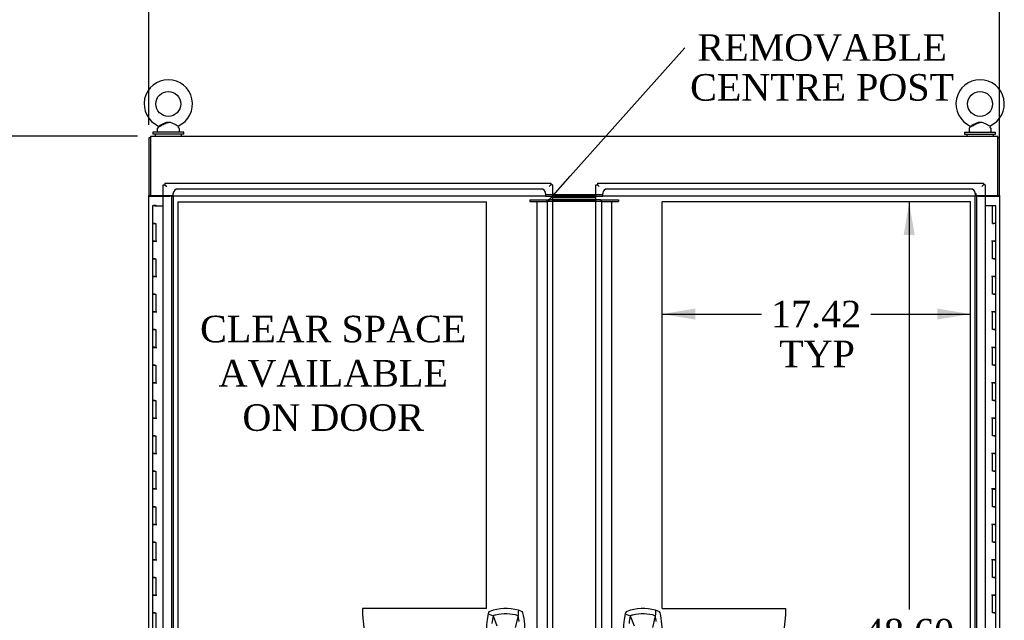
# Model space of a CAD drawing. Header units: inches. Extents: x 1 to 299, y -2 to 199.
# Tile 27 of 57: x 60 to 115, y 98 to 132. Entities that reach past the tile are written whole.
import ezdxf
from ezdxf import colors
from ezdxf.entities.mleader import LeaderData, LeaderLine
from ezdxf.enums import TextEntityAlignment as Align
from ezdxf.lldxf.tags import DXFTag
from ezdxf.math import Vec2, Vec3

# ---------------------------------------------------------------- set-up
doc = ezdxf.new("R2010")
doc.units = ezdxf.units.IN
doc.header["$MEASUREMENT"] = 0
for name, color, linetype in [('COM54746-48', 7, 'Continuous'), ('COM70098', 7, 'Continuous'), ('COM70739-8', 7, 'Continuous'), ('COM71195-5', 7, 'Continuous'), ('COM71196-5', 7, 'Continuous'), ('COM71210-10', 7, 'Continuous'), ('COM71298-1', 7, 'Continuous'), ('Default', 7, 'Continuous'), ('DV1_Default', 7, 'Continuous'), ('GSK87756', 7, 'Continuous'), ('HAN13068', 7, 'Continuous'), ('SCS86414', 7, 'Continuous'), ('WAF25377', 7, 'Continuous'), ('WAM254785', 7, 'Continuous')]:
    doc.layers.add(name, color=color, linetype=linetype)
doc.styles.add('SEACAD_Times_New_Roman', font='times.ttf')
tags = doc.linetypes.add('HIDDEN2', pattern=[0.1875, 0.125, -0.0625]).pattern_tags.tags
tags[6:7] = [DXFTag(74, 4), DXFTag(75, 0), DXFTag(340, '0'), DXFTag(46, 0.0), DXFTag(50, 0.0), DXFTag(44, 0.0), DXFTag(45, 0.0)]
tags[4:5] = [DXFTag(74, 4), DXFTag(75, 0), DXFTag(340, '0'), DXFTag(46, 0.0), DXFTag(50, 0.0), DXFTag(44, 0.0), DXFTag(45, 0.0)]
tags = doc.linetypes.add('PHANTOM2', pattern=[1.25, 0.625, -0.125, 0.125, -0.125, 0.125, -0.125]).pattern_tags.tags
tags[14:15] = [DXFTag(74, 4), DXFTag(75, 0), DXFTag(340, '0'), DXFTag(46, 0.0), DXFTag(50, 0.0), DXFTag(44, 0.0), DXFTag(45, 0.0)]
tags[12:13] = [DXFTag(74, 4), DXFTag(75, 0), DXFTag(340, '0'), DXFTag(46, 0.0), DXFTag(50, 0.0), DXFTag(44, 0.0), DXFTag(45, 0.0)]
tags[10:11] = [DXFTag(74, 4), DXFTag(75, 0), DXFTag(340, '0'), DXFTag(46, 0.0), DXFTag(50, 0.0), DXFTag(44, 0.0), DXFTag(45, 0.0)]
tags[8:9] = [DXFTag(74, 4), DXFTag(75, 0), DXFTag(340, '0'), DXFTag(46, 0.0), DXFTag(50, 0.0), DXFTag(44, 0.0), DXFTag(45, 0.0)]
tags[6:7] = [DXFTag(74, 4), DXFTag(75, 0), DXFTag(340, '0'), DXFTag(46, 0.0), DXFTag(50, 0.0), DXFTag(44, 0.0), DXFTag(45, 0.0)]
tags[4:5] = [DXFTag(74, 4), DXFTag(75, 0), DXFTag(340, '0'), DXFTag(46, 0.0), DXFTag(50, 0.0), DXFTag(44, 0.0), DXFTag(45, 0.0)]
doc.dimstyles.new('HAMMOND_(STH_-_300x200)', dxfattribs={"dimtxt": 1.5, "dimasz": 1.875, "dimexe": 0.75, "dimexo": 0.75, "dimgap": 0.375, "dimtad": 0, "dimtih": 1, "dimtoh": 1, "dimzin": 0, "dimdsep": 46, "dimtxsty": 'SEACAD_Times_New_Roman', "dimblk1": '_SE_FILLED', "dimblk2": '_SE_FILLED', "dimsah": 1, "dimcen": 0.75, "dimadec": 0, "dimazin": 0, "dimtfac": 0.8, "dimtofl": 0, "dimtmove": 0, "dimatfit": 3, "dimfxl": 1, "dimtolj": 1, "dimtzin": 0, "dimarcsym": 0})

# ---------------------------------------------------------------- blocks, each defined once
blk = doc.blocks.new('_SE_FILLED')
at = {"color": 0}
blk.add_line((0, 0), (-1, 0), dxfattribs=at)
blk.add_solid([(0, 0), (-1, -0.1665), (-1, 0.1665), (0, 0)], dxfattribs=at)
blk = doc.blocks.new('SE')
at = {"layer": 'COM54746-48', "color": 7, "linetype": 'Continuous'}
for p, q in [((67.182, 121.506), (67.065, 121.506)), ((67.065, 121.506), (67.065, 120.506)), ((67.119, 121.515), (67.119, 121.541)), ((67.119, 121.541), (67.169, 121.541)), ((67.169, 121.515), (67.119, 121.515)), ((67.132, 121.515), (67.132, 121.506)), ((67.169, 121.541), (67.194, 121.541)), ((67.169, 121.515), (67.194, 121.515)), ((67.182, 121.506), (67.667, 121.506)), ((67.194, 121.541), (67.244, 121.541)), ((67.244, 121.515), (67.194, 121.515)), ((67.232, 121.506), (67.232, 121.515)), ((67.244, 121.541), (67.244, 121.515)), ((114.52, 121.506), (114.103, 121.506)), ((114.52, 120.506), (114.52, 121.506)), ((114.705, 121.506), (114.52, 121.506)), ((114.705, 120.506), (114.705, 121.506)), ((67.182, 120.506), (67.065, 120.506)), ((67.065, 120.506), (67.182, 120.506)), ((67.065, 120.506), (67.065, 119.506)), ((67.182, 120.506), (67.249, 120.506)), ((67.249, 120.506), (67.249, 119.507)), ((114.52, 120.506), (114.588, 120.506)), ((114.705, 120.506), (114.52, 120.506)), ((114.538, 120.506), (114.538, 120.506)), ((114.705, 120.506), (114.588, 120.506)), ((114.638, 120.506), (114.638, 120.506)), ((114.705, 119.505), (114.705, 120.506)), ((67.182, 119.507), (67.065, 119.507)), ((67.065, 119.507), (67.065, 118.506)), ((67.065, 119.506), (67.299, 119.506)), ((67.182, 119.507), (67.249, 119.507)), ((114.705, 119.506), (114.471, 119.506)), ((114.588, 119.505), (114.52, 119.505)), ((114.52, 118.506), (114.52, 119.505)), ((114.588, 119.505), (114.705, 119.505)), ((114.705, 118.506), (114.705, 119.506)), ((67.182, 118.506), (67.065, 118.506)), ((67.065, 118.506), (67.182, 118.506)), ((67.065, 118.506), (67.065, 117.506)), ((67.182, 118.506), (67.249, 118.506)), ((67.249, 118.506), (67.249, 117.507)), ((114.588, 118.506), (114.52, 118.506)), ((114.588, 118.506), (114.705, 118.506)), ((114.705, 118.506), (114.588, 118.506)), ((114.705, 117.505), (114.705, 118.506)), ((67.182, 117.507), (67.065, 117.507)), ((67.065, 117.507), (67.065, 116.506)), ((67.065, 117.506), (67.299, 117.506)), ((67.182, 117.507), (67.249, 117.507)), ((114.705, 117.506), (114.471, 117.506)), ((114.588, 117.505), (114.52, 117.505)), ((114.52, 116.506), (114.52, 117.505)), ((114.588, 117.505), (114.705, 117.505)), ((114.705, 116.506), (114.705, 117.506)), ((67.182, 116.506), (67.065, 116.506)), ((67.065, 116.506), (67.182, 116.506)), ((67.065, 116.506), (67.065, 115.506)), ((67.182, 116.506), (67.249, 116.506)), ((67.249, 116.506), (67.249, 115.507)), ((114.588, 116.506), (114.52, 116.506)), ((114.588, 116.506), (114.705, 116.506)), ((114.705, 116.506), (114.588, 116.506)), ((114.705, 115.505), (114.705, 116.506)), ((67.182, 115.507), (67.065, 115.507)), ((67.065, 115.507), (67.065, 114.506)), ((67.065, 115.506), (67.299, 115.506)), ((67.182, 115.507), (67.249, 115.507)), ((114.705, 115.506), (114.471, 115.506)), ((114.588, 115.505), (114.52, 115.505)), ((114.52, 114.506), (114.52, 115.505)), ((114.588, 115.505), (114.705, 115.505)), ((114.705, 114.506), (114.705, 115.506)), ((67.182, 114.506), (67.065, 114.506)), ((67.065, 114.506), (67.182, 114.506)), ((67.065, 114.506), (67.065, 113.506)), ((67.182, 114.506), (67.249, 114.506)), ((67.249, 114.506), (67.249, 113.507)), ((114.588, 114.506), (114.52, 114.506)), ((114.588, 114.506), (114.705, 114.506)), ((114.705, 114.506), (114.588, 114.506)), ((114.705, 113.505), (114.705, 114.506)), ((67.182, 113.507), (67.065, 113.507)), ((67.065, 113.507), (67.065, 112.506)), ((67.065, 113.506), (67.299, 113.506)), ((67.182, 113.507), (67.249, 113.507)), ((114.705, 113.506), (114.471, 113.506)), ((114.588, 113.505), (114.52, 113.505)), ((114.52, 112.506), (114.52, 113.505)), ((114.588, 113.505), (114.705, 113.505)), ((114.705, 112.506), (114.705, 113.506)), ((67.182, 112.506), (67.065, 112.506)), ((67.065, 112.506), (67.182, 112.506)), ((67.065, 112.506), (67.065, 111.506)), ((67.182, 112.506), (67.249, 112.506)), ((67.249, 112.506), (67.249, 111.507)), ((114.588, 112.506), (114.52, 112.506)), ((114.588, 112.506), (114.705, 112.506)), ((114.705, 112.506), (114.588, 112.506)), ((114.705, 111.505), (114.705, 112.506)), ((67.182, 111.507), (67.065, 111.507)), ((67.065, 111.507), (67.065, 110.506)), ((67.065, 111.506), (67.299, 111.506)), ((67.182, 111.507), (67.249, 111.507)), ((114.705, 111.506), (114.471, 111.506)), ((114.588, 111.505), (114.52, 111.505)), ((114.52, 110.506), (114.52, 111.505)), ((114.588, 111.505), (114.705, 111.505)), ((114.705, 110.506), (114.705, 111.506)), ((67.182, 110.506), (67.065, 110.506)), ((67.065, 110.506), (67.182, 110.506)), ((67.065, 110.506), (67.065, 109.506)), ((67.182, 110.506), (67.249, 110.506)), ((67.249, 110.506), (67.249, 109.507)), ((114.588, 110.506), (114.52, 110.506)), ((114.588, 110.506), (114.705, 110.506)), ((114.705, 110.506), (114.588, 110.506)), ((114.705, 109.505), (114.705, 110.506)), ((67.182, 109.507), (67.065, 109.507)), ((67.065, 109.507), (67.065, 108.506)), ((67.065, 109.506), (67.299, 109.506)), ((67.182, 109.507), (67.249, 109.507)), ((114.705, 109.506), (114.471, 109.506)), ((114.588, 109.505), (114.52, 109.505)), ((114.52, 108.506), (114.52, 109.505)), ((114.588, 109.505), (114.705, 109.505)), ((114.705, 108.506), (114.705, 109.506)), ((67.182, 108.506), (67.065, 108.506)), ((67.065, 108.506), (67.182, 108.506)), ((67.065, 108.506), (67.065, 107.506)), ((67.182, 108.506), (67.249, 108.506)), ((67.249, 108.506), (67.249, 107.507)), ((114.588, 108.506), (114.52, 108.506)), ((114.588, 108.506), (114.705, 108.506)), ((114.705, 108.506), (114.588, 108.506)), ((114.705, 107.505), (114.705, 108.506)), ((67.182, 107.507), (67.065, 107.507)), ((67.065, 107.507), (67.065, 106.506)), ((67.065, 107.506), (67.299, 107.506)), ((67.182, 107.507), (67.249, 107.507)), ((114.705, 107.506), (114.471, 107.506)), ((114.588, 107.505), (114.52, 107.505)), ((114.52, 106.506), (114.52, 107.505)), ((114.588, 107.505), (114.705, 107.505)), ((114.705, 106.506), (114.705, 107.506)), ((67.182, 106.506), (67.065, 106.506)), ((67.065, 106.506), (67.182, 106.506)), ((67.065, 106.506), (67.065, 105.506)), ((67.182, 106.506), (67.249, 106.506)), ((67.249, 106.506), (67.249, 105.507)), ((114.588, 106.506), (114.52, 106.506)), ((114.588, 106.506), (114.705, 106.506)), ((114.705, 106.506), (114.588, 106.506)), ((114.705, 105.505), (114.705, 106.506)), ((67.182, 105.507), (67.065, 105.507)), ((67.065, 105.507), (67.065, 104.506)), ((67.065, 105.506), (67.299, 105.506)), ((67.182, 105.507), (67.249, 105.507)), ((114.705, 105.506), (114.471, 105.506)), ((114.588, 105.505), (114.52, 105.505)), ((114.52, 104.506), (114.52, 105.505)), ((114.588, 105.505), (114.705, 105.505)), ((114.705, 104.506), (114.705, 105.506)), ((67.182, 104.506), (67.065, 104.506)), ((67.065, 104.506), (67.182, 104.506)), ((67.065, 104.506), (67.065, 103.506)), ((67.182, 104.506), (67.249, 104.506)), ((67.249, 104.506), (67.249, 103.507)), ((114.588, 104.506), (114.52, 104.506)), ((114.588, 104.506), (114.705, 104.506)), ((114.705, 104.506), (114.588, 104.506)), ((114.705, 103.505), (114.705, 104.506)), ((67.182, 103.507), (67.065, 103.507)), ((67.065, 103.507), (67.065, 102.506)), ((67.065, 103.506), (67.299, 103.506)), ((67.182, 103.507), (67.249, 103.507)), ((114.705, 103.506), (114.471, 103.506)), ((114.588, 103.505), (114.52, 103.505)), ((114.52, 102.506), (114.52, 103.505)), ((114.588, 103.505), (114.705, 103.505)), ((114.705, 102.506), (114.705, 103.506)), ((67.182, 102.506), (67.065, 102.506)), ((67.065, 102.506), (67.182, 102.506)), ((67.065, 102.506), (67.065, 101.506)), ((67.182, 102.506), (67.249, 102.506)), ((67.249, 102.506), (67.249, 101.507)), ((114.588, 102.506), (114.52, 102.506)), ((114.588, 102.506), (114.705, 102.506)), ((114.705, 102.506), (114.588, 102.506)), ((114.705, 101.505), (114.705, 102.506)), ((67.182, 101.507), (67.065, 101.507)), ((67.065, 101.507), (67.065, 100.506)), ((67.065, 101.506), (67.299, 101.506)), ((67.182, 101.507), (67.249, 101.507)), ((114.705, 101.506), (114.471, 101.506)), ((114.588, 101.505), (114.52, 101.505)), ((114.52, 100.506), (114.52, 101.505)), ((114.588, 101.505), (114.705, 101.505)), ((114.705, 100.506), (114.705, 101.506)), ((67.182, 100.506), (67.065, 100.506)), ((67.065, 100.506), (67.182, 100.506)), ((67.065, 100.506), (67.065, 99.506)), ((67.182, 100.506), (67.249, 100.506)), ((67.249, 100.506), (67.249, 99.507)), ((114.588, 100.506), (114.52, 100.506)), ((114.588, 100.506), (114.705, 100.506)), ((114.705, 100.506), (114.588, 100.506)), ((114.705, 99.505), (114.705, 100.506)), ((67.182, 99.507), (67.065, 99.507)), ((67.065, 99.507), (67.065, 98.506)), ((67.065, 99.506), (67.299, 99.506)), ((67.182, 99.507), (67.249, 99.507)), ((114.705, 99.506), (114.471, 99.506)), ((114.588, 99.505), (114.52, 99.505)), ((114.52, 98.506), (114.52, 99.505)), ((114.588, 99.505), (114.705, 99.505)), ((114.705, 98.506), (114.705, 99.506)), ((67.182, 98.506), (67.065, 98.506)), ((67.065, 98.506), (67.182, 98.506)), ((67.065, 98.506), (67.065, 97.506)), ((67.182, 98.506), (67.249, 98.506)), ((67.249, 98.506), (67.249, 97.507)), ((114.588, 98.506), (114.52, 98.506)), ((114.588, 98.506), (114.705, 98.506)), ((114.705, 98.506), (114.588, 98.506)), ((114.705, 97.505), (114.705, 98.506))]:
    blk.add_line(p, q, dxfattribs=at)
at = {"layer": 'COM70098', "color": 7, "linetype": 'Continuous'}
for p, q in [((92.103, 122.052), (89.667, 122.052)), ((92.103, 121.957), (89.667, 121.957)), ((92.103, 121.835), (89.667, 121.835)), ((92.103, 121.74), (89.667, 121.74))]:
    blk.add_line(p, q, dxfattribs=at)
at = {"layer": 'COM70098', "color": 7, "linetype": 'HIDDEN2'}
for p, q in [((88.385, 121.835), (89.348, 121.835)), ((88.385, 121.835), (88.385, 121.74)), ((88.385, 121.74), (89.348, 121.74)), ((89.348, 121.74), (89.348, 121.835)), ((89.348, 121.835), (89.408, 121.835)), ((89.408, 121.74), (89.348, 121.74)), ((89.667, 121.835), (89.408, 121.835)), ((89.667, 121.74), (89.408, 121.74)), ((92.362, 121.835), (92.103, 121.835)), ((92.362, 121.74), (92.103, 121.74)), ((92.362, 121.835), (92.422, 121.835)), ((92.422, 121.74), (92.362, 121.74)), ((92.422, 121.835), (93.385, 121.835)), ((92.422, 121.74), (92.422, 121.835)), ((92.422, 121.74), (93.385, 121.74)), ((93.385, 121.835), (93.385, 121.74))]:
    blk.add_line(p, q, dxfattribs=at)
at = {"layer": 'COM70739-8', "color": 7, "linetype": 'HIDDEN2'}
for p, q in [((88.781, 121.74), (88.781, 73.12)), ((88.966, 121.74), (89.348, 121.74)), ((89.348, 121.74), (89.348, 73.12)), ((92.422, 121.74), (92.804, 121.74)), ((92.422, 121.74), (92.422, 73.12)), ((92.989, 121.74), (92.989, 73.12))]:
    blk.add_line(p, q, dxfattribs=at)
at = {"layer": 'COM71195-5', "color": 7, "linetype": 'Continuous'}
for p, q in [((67.667, 122.677), (67.762, 122.677)), ((67.667, 72.335), (67.667, 122.677)), ((67.762, 122.772), (67.762, 122.677)), ((67.762, 122.772), (89.571, 122.772)), ((67.762, 122.677), (67.857, 122.582)), ((67.762, 122.677), (67.857, 122.582)), ((89.571, 122.677), (89.477, 122.582)), ((89.572, 122.677), (89.477, 122.582)), ((89.571, 122.772), (89.571, 122.677)), ((89.667, 122.677), (89.572, 122.677)), ((89.667, 122.677), (89.667, 72.335))]:
    blk.add_line(p, q, dxfattribs=at)
at = {"layer": 'COM71196-5', "color": 7, "linetype": 'Continuous'}
for p, q in [((92.103, 122.677), (92.198, 122.677)), ((92.103, 72.335), (92.103, 122.677)), ((92.198, 122.772), (92.198, 122.677)), ((92.198, 122.772), (114.007, 122.772)), ((92.198, 122.677), (92.293, 122.582)), ((92.198, 122.677), (92.293, 122.582)), ((114.008, 122.677), (113.913, 122.582)), ((114.007, 122.677), (113.913, 122.582)), ((114.007, 122.772), (114.007, 122.677)), ((114.103, 122.677), (114.008, 122.677)), ((114.103, 122.677), (114.103, 72.335))]:
    blk.add_line(p, q, dxfattribs=at)
at = {"layer": 'COM71210-10', "color": 7, "linetype": 'Continuous'}
for p, q in [((66.855, 125.332), (66.855, 122.082)), ((66.95, 125.332), (66.855, 125.332)), ((114.82, 125.332), (114.915, 125.332)), ((114.915, 122.082), (114.915, 125.332)), ((66.855, 122.052), (66.855, 122.082)), ((66.95, 122.082), (66.855, 122.082)), ((66.855, 72.742), (66.855, 122.052)), ((66.855, 122.052), (67.045, 122.052)), ((66.95, 122.052), (66.95, 122.082)), ((67.045, 122.052), (67.667, 122.052)), ((114.103, 122.052), (114.725, 122.052)), ((114.725, 122.052), (114.915, 122.052)), ((114.82, 122.082), (114.82, 122.052)), ((114.82, 122.082), (114.915, 122.082)), ((114.915, 122.082), (114.915, 122.052)), ((114.915, 122.052), (114.915, 72.742))]:
    blk.add_line(p, q, dxfattribs=at)
at = {"layer": 'COM71210-10', "color": 7, "linetype": 'HIDDEN2'}
for p, q in [((67.667, 122.052), (68.04, 122.052)), ((68.135, 122.052), (68.04, 122.052)), ((68.135, 122.052), (68.135, 72.742)), ((68.135, 122.052), (68.23, 122.052)), ((68.23, 122.052), (68.23, 72.742)), ((113.54, 72.742), (113.54, 122.052)), ((113.635, 122.052), (113.54, 122.052)), ((113.635, 72.742), (113.635, 122.052)), ((113.73, 122.052), (113.635, 122.052)), ((113.73, 122.052), (114.103, 122.052))]:
    blk.add_line(p, q, dxfattribs=at)
at = {"layer": 'COM71298-1', "color": 7, "linetype": 'Continuous'}
for p, q in [((66.95, 125.427), (114.82, 125.427)), ((66.95, 125.427), (66.95, 125.284)), ((66.95, 125.284), (66.95, 122.082)), ((114.82, 125.284), (114.82, 125.427)), ((114.82, 122.082), (114.82, 125.284)), ((66.95, 122.082), (67.667, 122.082)), ((89.667, 122.147), (92.103, 122.147)), ((114.103, 122.082), (114.82, 122.082))]:
    blk.add_line(p, q, dxfattribs=at)
at = {"layer": 'COM71298-1', "color": 7, "linetype": 'HIDDEN2'}
for p, q in [((89.018, 122.449), (68.48, 122.449)), ((113.29, 122.449), (92.752, 122.449)), ((67.667, 122.082), (68.2, 122.082)), ((68.2, 122.195), (68.2, 122.082)), ((68.23, 122.22), (68.23, 122.203)), ((68.23, 122.052), (68.23, 122.203)), ((89.268, 122.052), (68.23, 122.052)), ((89.268, 122.203), (89.267, 122.22)), ((89.268, 122.203), (89.268, 122.052)), ((89.268, 122.147), (89.667, 122.147)), ((89.268, 122.052), (92.502, 122.052)), ((92.103, 122.147), (92.502, 122.147)), ((92.502, 122.22), (92.502, 122.203)), ((92.502, 122.052), (92.502, 122.203)), ((113.54, 122.052), (92.502, 122.052)), ((113.54, 122.203), (113.539, 122.22)), ((113.54, 122.203), (113.54, 122.052)), ((113.57, 122.195), (113.57, 122.082)), ((113.57, 122.082), (114.103, 122.082))]:
    blk.add_line(p, q, dxfattribs=at)
for centre in [(68.215, 122.195), (113.555, 122.195)]:
    blk.add_arc(centre, 0.015, 0, 180, dxfattribs=at)
for centre, major_axis, start_param, end_param in [((68.48, 122.203), (-0.25, 0), 4.712389, 6.21308), ((89.018, 122.203), (0.25, 0), 0.070105, 1.570796), ((92.752, 122.203), (-0.25, 0), 4.712389, 6.21308), ((113.29, 122.203), (0.25, 0), 0.070105, 1.570796)]:
    blk.add_ellipse(centre, major_axis=major_axis, ratio=0.984808, start_param=start_param, end_param=end_param, dxfattribs=at)
at = {"layer": 'DV1_Default', "color": 7, "linetype": 'PHANTOM2'}
for p, q in [((68.499, 73.12), (68.499, 121.72)), ((68.499, 121.72), (85.92, 121.72)), ((85.92, 98.756), (85.92, 121.72)), ((113.27, 121.72), (95.849, 121.72)), ((95.849, 98.756), (95.849, 121.72)), ((113.27, 73.12), (113.27, 121.72)), ((85.92, 98.756), (78.92, 98.756)), ((95.849, 98.756), (102.849, 98.756))]:
    blk.add_line(p, q, dxfattribs=at)
for centre, start, end in [((85.92, 98.776), 180.1657, 270), ((95.849, 98.776), 270, 359.8343)]:
    blk.add_arc(centre, 7, start, end, dxfattribs=at)
at = {"layer": 'GSK87756', "color": 7, "linetype": 'Continuous'}
for p, q in [((92.103, 121.957), (89.667, 121.957)), ((92.103, 121.769), (89.667, 121.769))]:
    blk.add_line(p, q, dxfattribs=at)
at = {"layer": 'HAN13068', "color": 7, "linetype": 'Continuous'}
for p, q in [((86.033, 98.508), (86.019, 98.449)), ((87.908, 98.595), (87.728, 98.654)), ((93.783, 98.508), (93.769, 98.449)), ((95.658, 98.595), (95.478, 98.654)), ((86.019, 98.449), (86.302, 98.344)), ((86.302, 98.344), (86.518, 97.772)), ((87.717, 98.344), (87.553, 97.688)), ((93.769, 98.449), (94.052, 98.344)), ((94.052, 98.344), (94.268, 97.772)), ((95.467, 98.344), (95.303, 97.688))]:
    blk.add_line(p, q, dxfattribs=at)
for centre, radius, start, end in [((87.01, 96.172), 2.585, 73.8589, 110.3492), ((94.76, 96.172), 2.585, 73.8589, 110.3492), ((89.641, 97.597), 3.721, 166.7532, 205.1027), ((89.641, 97.597), 3.421, 167.3846, 174.7018), ((87.01, 96.172), 2.285, 106.8385, 108.0343), ((87.01, 96.172), 2.285, 104.4503, 106.8385), ((87.01, 96.172), 2.285, 71.9657, 104.4503), ((84.378, 97.597), 3.421, 10.1138, 12.6154), ((84.378, 97.597), 3.421, 8.519, 10.1138), ((84.378, 97.597), 3.421, 7.2824, 8.519), ((97.391, 97.597), 3.721, 166.7532, 205.1027), ((97.391, 97.597), 3.421, 167.3846, 174.7018), ((94.76, 96.172), 2.285, 106.8385, 108.0343), ((94.76, 96.172), 2.285, 104.4503, 106.8385), ((94.76, 96.172), 2.285, 71.9657, 104.4503), ((92.128, 97.597), 3.421, 10.1138, 12.6154), ((92.128, 97.597), 3.421, 8.519, 10.1138), ((92.128, 97.597), 3.421, 7.2824, 8.519)]:
    blk.add_arc(centre, radius, start, end, dxfattribs=at)
for points in [[(86.111, 98.595), (86.073, 98.581), (86.043, 98.547), (86.033, 98.508)], [(87.728, 98.654), (87.724, 98.551), (87.721, 98.447), (87.717, 98.344)], [(87.986, 98.508), (87.976, 98.547), (87.946, 98.581), (87.908, 98.595)], [(93.861, 98.595), (93.823, 98.581), (93.793, 98.547), (93.783, 98.508)], [(95.478, 98.654), (95.474, 98.551), (95.471, 98.447), (95.467, 98.344)], [(95.736, 98.508), (95.726, 98.547), (95.696, 98.581), (95.658, 98.595)]]:
    blk.add_open_spline(points, degree=3, dxfattribs=at)
for points in [[(87.748, 96.018), (87.928, 96.403), (88.042, 96.819), (88.123, 97.666), (88.09, 98.096), (87.986, 98.508)], [(95.498, 96.018), (95.678, 96.403), (95.792, 96.819), (95.873, 97.666), (95.84, 98.096), (95.736, 98.508)]]:
    blk.add_open_spline(points, degree=3, knots=[0, 0, 0, 0, 0.5, 0.5, 1, 1, 1, 1], dxfattribs=at)
at = {"layer": 'SCS86414', "color": 7, "linetype": 'Continuous'}
for p, q in [((67.325, 125.846), (67.325, 125.727)), ((67.403, 125.963), (67.338, 125.885)), ((68.561, 125.885), (68.494, 125.965)), ((68.575, 125.727), (68.575, 125.846)), ((113.195, 125.846), (113.195, 125.727)), ((113.273, 125.963), (113.208, 125.885)), ((114.431, 125.885), (114.364, 125.965)), ((114.445, 125.727), (114.445, 125.846))]:
    blk.add_line(p, q, dxfattribs=at)
for centre in [(67.95, 127.256), (113.82, 127.256)]:
    blk.add_circle(centre, 0.704, dxfattribs=at)
for centre, radius, start, end in [((67.95, 127.256), 1.367, 294.0157, 245.9992), ((113.82, 127.256), 1.367, 294.0157, 245.9992), ((67.385, 125.846), 0.06, 140.3214, 180), ((67.379, 125.981), 0.03, 297.8916, 61.952), ((68.515, 125.846), 0.06, 0, 39.6786), ((113.255, 125.846), 0.06, 140.3214, 180), ((113.249, 125.981), 0.03, 297.8916, 61.952), ((114.385, 125.846), 0.06, 0, 39.6786), ((67.385, 125.727), 0.06, 180, 270), ((68.515, 125.727), 0.06, 270, 0), ((113.255, 125.727), 0.06, 180, 270), ((114.385, 125.727), 0.06, 270, 0)]:
    blk.add_arc(centre, radius, start, end, dxfattribs=at)
for points, knots in [([(67.391, 126.008), (67.391, 126.008), (67.392, 126.008), (67.392, 126.009), (67.392, 126.009), (67.393, 126.009)], [0.934098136, 0.934098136, 0.934098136, 0.934098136, 0.9375, 0.9375, 0.943646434, 0.943646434, 0.943646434, 0.943646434]), ([(67.393, 125.955), (67.394, 125.955), (67.397, 125.956), (67.424, 125.971), (67.481, 126.001), (67.561, 126.044), (67.66, 126.098), (67.767, 126.153), (67.87, 126.198), (67.931, 126.2), (67.96, 126.201)], [0, 0, 0, 0, 0.06444, 0.187076, 0.313562, 0.448554, 0.596162, 0.758698, 0.901979, 1, 1, 1, 1]), ([(67.459, 126.041), (67.498, 126.061), (67.548, 126.086), (67.656, 126.138), (67.713, 126.167), (67.802, 126.202), (67.832, 126.213), (67.894, 126.229), (67.926, 126.233), (68.022, 126.23), (68.085, 126.208), (68.202, 126.159), (68.259, 126.131), (68.366, 126.078), (68.415, 126.054), (68.486, 126.019), (68.507, 126.009), (68.508, 126.008)], [0, 0, 0, 0, 0.0625, 0.0625, 0.125, 0.125, 0.15625, 0.15625, 0.1875, 0.1875, 0.25, 0.25, 0.3125, 0.3125, 0.375, 0.375, 0.4342628, 0.4342628, 0.4342628, 0.4342628]), ([(113.261, 126.008), (113.261, 126.008), (113.262, 126.008), (113.262, 126.009), (113.262, 126.009), (113.263, 126.009)], [0.934098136, 0.934098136, 0.934098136, 0.934098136, 0.9375, 0.9375, 0.943646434, 0.943646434, 0.943646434, 0.943646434]), ([(113.263, 125.955), (113.264, 125.955), (113.267, 125.956), (113.294, 125.971), (113.351, 126.001), (113.431, 126.044), (113.53, 126.098), (113.637, 126.153), (113.74, 126.198), (113.801, 126.2), (113.83, 126.201)], [0, 0, 0, 0, 0.06444, 0.187076, 0.313562, 0.448554, 0.596162, 0.758698, 0.901979, 1, 1, 1, 1]), ([(113.329, 126.041), (113.368, 126.061), (113.418, 126.086), (113.526, 126.138), (113.583, 126.167), (113.672, 126.202), (113.702, 126.213), (113.764, 126.229), (113.796, 126.233), (113.892, 126.23), (113.955, 126.208), (114.072, 126.159), (114.129, 126.131), (114.236, 126.078), (114.285, 126.054), (114.356, 126.019), (114.377, 126.009), (114.378, 126.008)], [0, 0, 0, 0, 0.0625, 0.0625, 0.125, 0.125, 0.15625, 0.15625, 0.1875, 0.1875, 0.25, 0.25, 0.3125, 0.3125, 0.375, 0.375, 0.4342628, 0.4342628, 0.4342628, 0.4342628])]:
    blk.add_open_spline(points, degree=3, knots=knots, dxfattribs=at)
at = {"layer": 'WAF25377', "color": 7, "linetype": 'Continuous'}
for p, q in [((68.825, 125.667), (67.075, 125.667)), ((67.075, 125.667), (67.075, 125.552)), ((68.825, 125.552), (67.075, 125.552)), ((68.825, 125.552), (68.825, 125.667)), ((112.945, 125.667), (114.695, 125.667)), ((112.945, 125.667), (112.945, 125.552)), ((112.945, 125.552), (114.695, 125.552)), ((114.695, 125.552), (114.695, 125.667))]:
    blk.add_line(p, q, dxfattribs=at)
at = {"layer": 'WAM254785', "color": 7, "linetype": 'Continuous'}
for p, q in [((67.2, 125.552), (67.2, 125.427)), ((68.7, 125.427), (68.7, 125.552)), ((113.07, 125.552), (113.07, 125.427)), ((114.57, 125.427), (114.57, 125.552))]:
    blk.add_line(p, q, dxfattribs=at)
blk = doc.blocks.new('DMBLK1')
at = {"layer": 'Default', "linetype": 'Continuous', "transparency": 16777216}
for points in [[(68.73, 133.602), (66.855, 133.29), (68.73, 132.977)], [(113.04, 133.602), (113.04, 132.977), (114.915, 133.29)]]:
    blk.add_hatch(color=7, dxfattribs=at).paths.add_polyline_path(points)
at = {"layer": 'Default', "color": 7, "linetype": 'Continuous', "transparency": 16777216}
for p, q in [((66.855, 126.082), (66.855, 134.04)), ((114.915, 124.457), (114.915, 134.04)), ((66.855, 133.29), (87.8, 133.29)), ((93.969, 133.29), (114.915, 133.29))]:
    blk.add_line(p, q, dxfattribs=at)
at = {"layer": 'Default', "color": 7, "linetype": 'Continuous', "transparency": 16777216, "style": 'SEACAD_Times_New_Roman'}
blk.add_text('48.06', height=1.5, dxfattribs=at).set_placement((88.325, 134.04), align=Align.TOP_LEFT)
blk = doc.blocks.new('DMBLK2')
at = {"layer": 'Default', "linetype": 'Continuous', "transparency": 16777216}
for points in [[(57.883, 123.552), (58.508, 123.552), (58.196, 125.427)], [(57.883, 67.242), (58.196, 65.367), (58.508, 67.242)]]:
    blk.add_hatch(color=7, dxfattribs=at).paths.add_polyline_path(points)
at = {"layer": 'Default', "color": 7, "linetype": 'Continuous', "transparency": 16777216}
for p, q in [((66.2, 125.427), (57.446, 125.427)), ((58.196, 125.427), (58.196, 96.672)), ((58.196, 94.122), (58.196, 65.367)), ((66.2, 65.367), (57.446, 65.367))]:
    blk.add_line(p, q, dxfattribs=at)
at = {"layer": 'Default', "color": 7, "linetype": 'Continuous', "transparency": 16777216, "style": 'SEACAD_Times_New_Roman'}
blk.add_text('60.06', height=1.5, dxfattribs=at).set_placement((55.636, 96.147), align=Align.TOP_LEFT)
blk = doc.blocks.new('DMBLK11')
at = {"layer": 'Default', "linetype": 'Continuous', "transparency": 16777216}
for points in [[(110.123, 119.845), (109.81, 121.72), (109.498, 119.845)], [(110.123, 74.995), (109.498, 74.995), (109.81, 73.12)]]:
    blk.add_hatch(color=7, dxfattribs=at).paths.add_polyline_path(points)
at = {"layer": 'Default', "color": 7, "linetype": 'Continuous', "transparency": 16777216}
for p, q in [((109.81, 121.72), (109.81, 98.695)), ((109.81, 93.895), (109.81, 73.12))]:
    blk.add_line(p, q, dxfattribs=at)
at = {"layer": 'Default', "color": 7, "linetype": 'Continuous', "transparency": 16777216, "style": 'SEACAD_Times_New_Roman'}
for s, p in [('48.60', (107.251, 98.17)), ('TYP', (107.713, 95.92))]:
    blk.add_text(s, height=1.5, dxfattribs=at).set_placement(p, align=Align.TOP_LEFT)
blk = doc.blocks.new('DMBLK12')
at = {"layer": 'Default', "linetype": 'Continuous', "transparency": 16777216}
for points in [[(97.724, 115.698), (95.849, 115.386), (97.724, 115.073)], [(111.395, 115.698), (111.395, 115.073), (113.27, 115.386)]]:
    blk.add_hatch(color=7, dxfattribs=at).paths.add_polyline_path(points)
at = {"layer": 'Default', "color": 7, "linetype": 'Continuous', "transparency": 16777216}
for p, q in [((95.849, 115.386), (101.475, 115.386)), ((107.644, 115.386), (113.27, 115.386))]:
    blk.add_line(p, q, dxfattribs=at)
at = {"layer": 'Default', "color": 7, "linetype": 'Continuous', "transparency": 16777216, "style": 'SEACAD_Times_New_Roman'}
for s, p in [('17.42', (102, 116.136)), ('TYP', (102.462, 113.886))]:
    blk.add_text(s, height=1.5, dxfattribs=at).set_placement(p, align=Align.TOP_LEFT)
blk = doc.blocks.new('DMBLK13')
at = {"layer": 'Default', "linetype": 'Continuous', "transparency": 16777216}
blk.add_hatch(color=7, dxfattribs=at).paths.add_polyline_path([(99.608, 90.731), (98.587, 92.334), (99.033, 90.486)])
at = {"layer": 'Default', "color": 7, "linetype": 'Continuous', "transparency": 16777216}
for p, q in [((98.587, 92.334), (100.461, 87.926)), ((100.461, 87.926), (101.211, 87.926))]:
    blk.add_line(p, q, dxfattribs=at)
at = {"layer": 'Default', "color": 7, "linetype": 'Continuous', "transparency": 16777216, "style": 'SEACAD_Times_New_Roman'}
for s, p in [('R', (101.736, 88.676)), ('7.00', (104.129, 88.676)), ('TYP', (102.826, 86.426))]:
    blk.add_text(s, height=1.5, dxfattribs=at).set_placement(p, align=Align.TOP_LEFT)

msp = doc.modelspace()

# ---------------------------------------------------------------- block references
at = {"layer": 'Default'}
msp.add_blockref('SE', (0, 0), dxfattribs=at)

# ---------------------------------------------------------------- texts
at = {"layer": 'Default', "insert": (77.267, 115.291), "char_height": 1.5, "width": 15.4731, "attachment_point": 2}
msp.add_mtext('{\\fTimes New Roman|b0||i0||c0|p34;\\C7;\\H1.5;\\W1.;CLEAR SPACE \\P}{\\fTimes New Roman|b0||i0||c0|p34;\\C7;\\H1.5;\\W1.;AVAILABLE \\P}{\\fTimes New Roman|b0||i0||c0|p34;\\C7;\\H1.5;\\W1.;ON DOOR }', dxfattribs=at)

# ---------------------------------------------------------------- dimensions: what is measured, and where the dimension line sits
at = {"layer": 'Default', "color": 7, "linetype": 'Continuous'}
for base, p1, p2, text, picture, middle in [((114.915, 133.29), (66.855, 122.082), (114.915, 123.707), '\\A1;<>', 'DMBLK1', (90.885, 133.29)), ((113.27, 115.386), (95.849, 98.756), (113.27, 121.72), '\\A1;<>\\PTYP', 'DMBLK12', (104.56, 115.386))]:
    dim = msp.add_linear_dim(base=base, p1=p1, p2=p2, text=text, dimstyle='HAMMOND_(STH_-_300x200)', dxfattribs=at)
    dim.commit()
    dim.dimension.update_dxf_attribs({"geometry": picture, "text_midpoint": middle, "dimtype": 160})
for base, p1, p2, text, picture, middle in [((58.196, 125.427), (66.95, 125.427), (66.95, 65.367), '\\A1;<>', 'DMBLK2', (58.196, 95.397)), ((109.81, 121.72), (95.849, 121.72), (95.849, 73.12), '\\A1;<>\\PTYP', 'DMBLK11', (109.81, 97.42))]:
    dim = msp.add_linear_dim(base=base, p1=p1, p2=p2, angle=270, text=text, dimstyle='HAMMOND_(STH_-_300x200)', dxfattribs=at)
    dim.commit()
    dim.dimension.update_dxf_attribs({"geometry": picture, "text_midpoint": middle, "dimtype": 161})
dim = msp.add_radius_dim(center=(95.849, 98.776), mpoint=(98.587, 92.334), text='\\A1;<>\\PTYP', dimstyle='HAMMOND_(STH_-_300x200)', dxfattribs=at)
dim.commit()
dim.dimension.update_dxf_attribs({"geometry": 'DMBLK13', "text_midpoint": (101.211, 87.926), "dimtype": 164})

# ---------------------------------------------------------------- leaders
ml = msp.add_multileader_mtext('Standard', dxfattribs=at)
ml.set_content('{\\pxsm0.9;\\fTimes New Roman|b0||i0||c0|p34;\\W1.;REMOVABLE\\PCENTRE POST\\P}', color=7)
ml.set_leader_properties()
ml.set_arrow_properties(name='_SE_FILLED')
ml.build(insert=Vec2(0, 0))
ml.multileader.update_dxf_attribs({"dogleg_length": 0, "arrow_head_size": 1.875})
ctx = ml.context
ctx.base_point, ctx.char_height, ctx.arrow_head_size, ctx.landing_gap_size = Vec3(97.573, 129.764), 1.5, 1.875, 0.525
ctx.text_align_type = 1
notes = []
notes.append((ctx, [(0, (1, 1, 0), (97.138, 130.424), (1, 0), 0, [(0, [(89.408, 121.769)], 0, [])])]))
ctx.mtext.insert, ctx.mtext.alignment = Vec3(104.891, 131.19), 2
for ctx, leaders in notes:
    for number, flags, end, landing, length, lines in leaders:
        leader = LeaderData()
        leader.index, (leader.has_last_leader_line, leader.has_dogleg_vector, leader.attachment_direction) = number, flags
        leader.last_leader_point, leader.dogleg_vector, leader.dogleg_length = Vec3(end), Vec3(landing), length
        for number, points, colour, breaks in lines:
            line = LeaderLine()
            line.index, line.vertices, line.color, line.breaks = number, Vec3.list(points), colors.encode_raw_color(colour), breaks
            leader.lines.append(line)
        ctx.leaders.append(leader)

doc.saveas('drawing.dxf')
